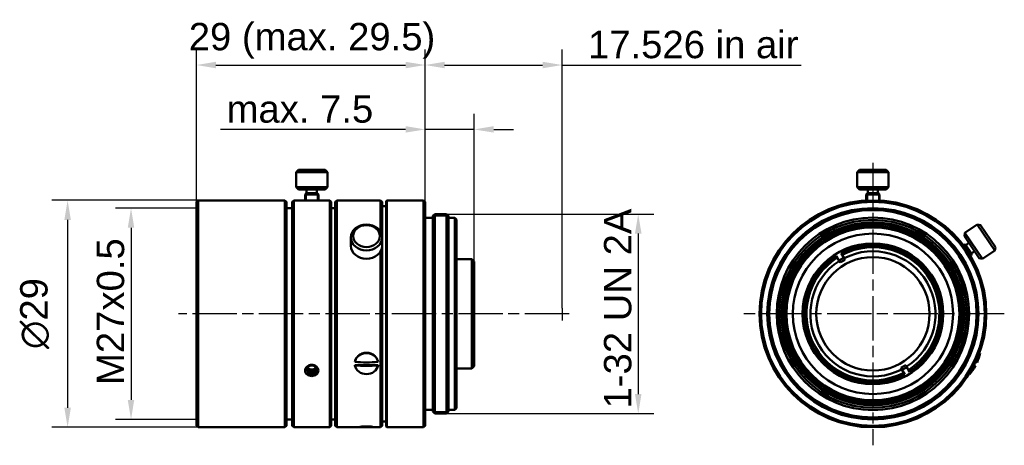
# Model space of a CAD drawing. Header units: millimetres. Extents: x 17 to 143, y 60 to 115.
import ezdxf

# ---------------------------------------------------------------- set-up
doc = ezdxf.new("R2010")
doc.units = ezdxf.units.MM
doc.linetypes.add('CHAIN', pattern=[0.3543, 0.2362, -0.0295, 0.0591, -0.0295])
for name, color, linetype, lineweight in [('Bemaßungen(DIN)', 179, 'Continuous', 25), ('Mittellinie(DIN)', 179, 'CHAIN', 25), ('Mittelpunktmarkierung(DIN)', 179, 'Continuous', 25), ('Sichtbare Kanten(DIN)', 179, 'Continuous', 50), ('Skizziergeometrie(DIN)', 179, 'Continuous', 50)]:
    doc.layers.add(name, color=color, linetype=linetype, lineweight=lineweight)
doc.styles.add('STANDARD-BSI~0', font='arial.ttf')
doc.dimstyles.new('Katalogzeichnungen', dxfattribs={"dimtxt": 3.5, "dimasz": 2.5, "dimexe": 2, "dimexo": 0, "dimgap": 0.8, "dimtad": 1, "dimrnd": 1e-08, "dimdsep": 46, "dimtxsty": 'STANDARD-BSI~0', "dimcen": 0.09, "dimdle": 10, "dimclrd": 250, "dimclre": 250, "dimclrt": 250, "dimazin": 2, "dimtfac": 1, "dimtmove": 0, "dimatfit": 3, "dimfxl": 1, "dimtolj": 1, "dimtzin": 0, "dimlwd": 25, "dimlwe": 25, "dimarcsym": 0})

# ---------------------------------------------------------------- blocks, each defined once
blk = doc.blocks.new('*D10')
at = {"layer": 'Bemaßungen(DIN)', "color": 250, "linetype": 'Continuous', "lineweight": 25}
for p, q in [((39.84, 90.76), (29.48, 90.76)), ((31.48, 88.26), (31.48, 66.26)), ((39.84, 63.76), (29.48, 63.76))]:
    blk.add_line(p, q, dxfattribs=at)
at = {"layer": 'Bemaßungen(DIN)', "color": 250, "linetype": 'Continuous'}
for points in [[(31.06, 88.26), (31.89, 88.26), (31.48, 90.76)], [(31.06, 66.26), (31.89, 66.26), (31.48, 63.76)]]:
    blk.add_solid(points, dxfattribs=at)
at = {"layer": 'Defpoints', "color": 0, "linetype": 'Continuous'}
for p in [(39.84, 90.76), (31.48, 63.76), (39.84, 63.76)]:
    blk.add_point(p, dxfattribs=at)
at = {"layer": 'Bemaßungen(DIN)', "color": 250, "linetype": 'Continuous', "lineweight": 25, "insert": (27.1, 68.16), "char_height": 3.5, "attachment_point": 1, "rotation": 90, "style": 'STANDARD-BSI~0'}
blk.add_mtext('\\A1;\\fArial|b0|i0;\\H3.5000;M27x0.5', dxfattribs=at)
blk = doc.blocks.new('*D11')
at = {"layer": 'Bemaßungen(DIN)', "color": 250, "linetype": 'Continuous', "lineweight": 25}
for p, q in [((40.04, 91.76), (21.37, 91.76)), ((23.37, 89.26), (23.37, 65.26)), ((40.04, 62.76), (21.37, 62.76))]:
    blk.add_line(p, q, dxfattribs=at)
at = {"layer": 'Bemaßungen(DIN)', "color": 250, "linetype": 'Continuous'}
for points in [[(22.95, 89.26), (23.79, 89.26), (23.37, 91.76)], [(22.95, 65.26), (23.79, 65.26), (23.37, 62.76)]]:
    blk.add_solid(points, dxfattribs=at)
at = {"layer": 'Defpoints', "color": 0, "linetype": 'Continuous'}
for p in [(40.04, 91.76), (23.37, 62.76), (40.04, 62.76)]:
    blk.add_point(p, dxfattribs=at)
at = {"layer": 'Bemaßungen(DIN)', "color": 250, "linetype": 'Continuous', "lineweight": 25, "insert": (17.3, 72.76), "char_height": 3.5, "attachment_point": 1, "rotation": 90, "style": 'STANDARD-BSI~0'}
blk.add_mtext('\\A1;{\\fAIGDT|b0|i0;\\H3.5000;\\ln}\\fArial|b0|i0;\\H3.5000;29', dxfattribs=at)
blk = doc.blocks.new('*D12')
at = {"layer": 'Bemaßungen(DIN)', "color": 250, "linetype": 'Continuous', "lineweight": 25}
for p, q in [((39.84, 91.56), (39.84, 111.05)), ((69.08, 91.56), (69.08, 111.05)), ((42.34, 109.05), (66.58, 109.05))]:
    blk.add_line(p, q, dxfattribs=at)
at = {"layer": 'Bemaßungen(DIN)', "color": 250, "linetype": 'Continuous'}
for points in [[(42.34, 109.46), (42.34, 108.63), (39.84, 109.05)], [(66.58, 109.46), (66.58, 108.63), (69.08, 109.05)]]:
    blk.add_solid(points, dxfattribs=at)
at = {"layer": 'Defpoints', "color": 0, "linetype": 'Continuous'}
for p in [(69.08, 109.05), (39.84, 91.56), (69.08, 91.56)]:
    blk.add_point(p, dxfattribs=at)
at = {"layer": 'Bemaßungen(DIN)', "color": 250, "linetype": 'Continuous', "lineweight": 25, "insert": (38.86, 114.43), "char_height": 3.5, "attachment_point": 1, "style": 'STANDARD-BSI~0'}
blk.add_mtext('\\A1;\\fArial|b0|i0;\\H3.5000;29 (max. 29.5)', dxfattribs=at)
blk = doc.blocks.new('*D13')
at = {"layer": 'Bemaßungen(DIN)', "color": 250, "linetype": 'Continuous', "lineweight": 25}
for p, q in [((69.08, 91.56), (69.08, 111.05)), ((86.61, 77.96), (86.61, 111.05)), ((71.58, 109.05), (84.11, 109.05)), ((86.61, 109.05), (117.16, 109.05))]:
    blk.add_line(p, q, dxfattribs=at)
at = {"layer": 'Bemaßungen(DIN)', "color": 250, "linetype": 'Continuous'}
for points in [[(71.58, 109.46), (71.58, 108.63), (69.08, 109.05)], [(84.11, 109.46), (84.11, 108.63), (86.61, 109.05)]]:
    blk.add_solid(points, dxfattribs=at)
at = {"layer": 'Defpoints', "color": 0, "linetype": 'Continuous'}
for p in [(69.08, 109.05), (69.08, 91.56), (86.61, 77.96)]:
    blk.add_point(p, dxfattribs=at)
at = {"layer": 'Bemaßungen(DIN)', "color": 250, "linetype": 'Continuous', "lineweight": 25, "insert": (89.91, 113.42), "char_height": 3.5, "attachment_point": 1, "style": 'STANDARD-BSI~0'}
blk.add_mtext('\\A1;\\fArial|b0|i0;\\H3.5000;17.526 in air', dxfattribs=at)
blk = doc.blocks.new('*D14')
at = {"layer": 'Bemaßungen(DIN)', "color": 250, "linetype": 'Continuous', "lineweight": 25}
for p, q in [((69.08, 91.56), (69.08, 102.82)), ((75.36, 83.96), (75.36, 102.82)), ((66.58, 100.82), (42.9, 100.82)), ((75.36, 100.82), (69.08, 100.82)), ((77.86, 100.82), (80.36, 100.82))]:
    blk.add_line(p, q, dxfattribs=at)
at = {"layer": 'Bemaßungen(DIN)', "color": 250, "linetype": 'Continuous'}
for points in [[(66.58, 101.24), (66.58, 100.41), (69.08, 100.82)], [(77.86, 101.24), (77.86, 100.41), (75.36, 100.82)]]:
    blk.add_solid(points, dxfattribs=at)
at = {"layer": 'Defpoints', "color": 0, "linetype": 'Continuous'}
for p in [(75.36, 100.82), (69.08, 91.56), (75.36, 83.96)]:
    blk.add_point(p, dxfattribs=at)
at = {"layer": 'Bemaßungen(DIN)', "color": 250, "linetype": 'Continuous', "lineweight": 25, "insert": (43.7, 105.18), "char_height": 3.5, "attachment_point": 1, "style": 'STANDARD-BSI~0'}
blk.add_mtext('\\A1;\\fArial|b0|i0;\\H3.5000;max. 7.5', dxfattribs=at)
blk = doc.blocks.new('*D15')
at = {"layer": 'Bemaßungen(DIN)', "color": 250, "linetype": 'Continuous', "lineweight": 25}
for p, q in [((71.83, 90.01), (98.33, 90.01)), ((96.33, 87.51), (96.33, 67.01)), ((71.83, 64.51), (98.33, 64.51))]:
    blk.add_line(p, q, dxfattribs=at)
at = {"layer": 'Bemaßungen(DIN)', "color": 250, "linetype": 'Continuous'}
for points in [[(95.91, 87.51), (96.75, 87.51), (96.33, 90.01)], [(95.91, 67.01), (96.75, 67.01), (96.33, 64.51)]]:
    blk.add_solid(points, dxfattribs=at)
at = {"layer": 'Defpoints', "color": 0, "linetype": 'Continuous'}
for p in [(71.83, 90.01), (71.83, 64.51), (96.33, 64.51)]:
    blk.add_point(p, dxfattribs=at)
at = {"layer": 'Bemaßungen(DIN)', "color": 250, "linetype": 'Continuous', "lineweight": 25, "insert": (91.95, 63.8), "char_height": 3.5, "attachment_point": 1, "rotation": 90, "style": 'STANDARD-BSI~0'}
blk.add_mtext('\\A1; \\fArial|b0|i0;\\H3.5000;1-32 UN 2A', dxfattribs=at)

msp = doc.modelspace()

# ---------------------------------------------------------------- linework, layer by layer
at = {"layer": 'Mittellinie(DIN)', "linetype": 'CHAIN', "ltscale": 23.990969}
msp.add_line((87.5, 77.2576), (37.5434, 77.2576), dxfattribs=at)
at = {"layer": 'Mittelpunktmarkierung(DIN)', "linetype": 'CHAIN', "ltscale": 23.990969}
for p, q in [((126.3361, 96.5318), (126.3361, 60.4576)), ((143.1361, 77.2576), (109.5361, 77.2576))]:
    msp.add_line(p, q, dxfattribs=at)
at = {"layer": 'Sichtbare Kanten(DIN)'}
for p, q in [((52.8834, 95.6576), (52.5834, 95.3576)), ((52.5834, 93.4576), (52.5834, 95.3576)), ((56.5834, 95.3576), (52.5834, 95.3576)), ((52.8834, 95.6576), (56.2834, 95.6576)), ((56.2834, 95.6576), (56.5834, 95.3576)), ((56.5834, 93.4576), (56.5834, 95.3576)), ((124.6361, 95.6576), (124.3361, 95.3576)), ((124.3361, 93.4576), (124.3361, 95.3576)), ((128.3361, 95.3576), (124.3361, 95.3576)), ((124.6361, 95.6576), (128.0361, 95.6576)), ((128.0361, 95.6576), (128.3361, 95.3576)), ((128.3361, 93.4576), (128.3361, 95.3576)), ((56.5834, 93.4576), (52.5834, 93.4576)), ((52.8834, 93.1576), (52.5834, 93.4576)), ((56.2834, 93.1576), (56.5834, 93.4576)), ((128.3361, 93.4576), (124.3361, 93.4576)), ((124.6361, 93.1576), (124.3361, 93.4576)), ((128.0361, 93.1576), (128.3361, 93.4576)), ((52.8834, 93.1576), (56.2834, 93.1576)), ((53.9334, 92.6576), (53.9334, 93.1576)), ((53.9334, 92.6576), (55.2334, 92.6576)), ((55.2334, 92.6576), (55.2334, 93.1576)), ((124.6361, 93.1576), (128.0361, 93.1576)), ((125.6861, 92.6576), (125.6861, 93.1576)), ((125.6861, 92.6576), (126.9861, 92.6576)), ((126.9861, 92.6576), (126.9861, 93.1576)), ((39.8434, 91.5576), (40.0434, 91.7576)), ((39.8434, 62.9576), (39.8434, 91.5576)), ((40.0434, 62.7576), (40.0434, 91.7576)), ((51.1434, 91.7576), (40.0434, 91.7576)), ((51.1434, 62.7576), (51.1434, 91.7576)), ((51.3434, 91.5576), (51.1434, 91.7576)), ((51.3434, 62.9576), (51.3434, 91.5576)), ((51.3434, 90.7576), (52.0834, 90.7576)), ((52.0834, 91.5576), (52.2834, 91.7576)), ((52.0834, 91.5576), (52.0834, 62.9576)), ((52.2834, 91.7576), (52.2834, 62.7576)), ((52.2834, 91.7576), (53.7334, 91.7576)), ((53.8389, 91.7521), (53.7334, 91.8576)), ((55.3279, 91.7521), (55.4334, 91.8576)), ((55.4334, 91.7576), (56.8834, 91.7576)), ((56.8834, 91.7576), (56.8834, 62.7576)), ((57.0834, 91.5576), (56.8834, 91.7576)), ((57.0834, 91.5576), (57.0834, 62.9576)), ((57.0834, 90.7576), (57.5834, 90.7576)), ((57.5834, 91.5576), (57.7834, 91.7576)), ((57.5834, 91.5576), (57.5834, 62.9576)), ((57.7834, 91.7576), (57.7834, 62.7576)), ((57.7834, 91.7576), (63.3834, 91.7576)), ((63.3834, 91.7576), (63.3834, 87.7383)), ((63.5834, 91.5576), (63.3834, 91.7576)), ((63.5834, 91.5576), (63.5834, 87.0155)), ((63.5834, 91.0076), (64.0834, 91.0076)), ((64.0834, 91.6576), (64.1834, 91.7576)), ((64.0834, 91.6576), (64.0834, 62.8576)), ((64.1834, 91.7576), (64.1834, 62.7576)), ((64.1834, 91.7576), (68.8834, 91.7576)), ((68.8834, 91.7576), (68.8834, 62.7576)), ((69.0834, 91.5576), (68.8834, 91.7576)), ((69.0834, 91.5576), (69.0834, 62.9576)), ((125.6046, 91.7392), (125.4861, 91.8576)), ((127.0677, 91.7392), (127.1861, 91.8576)), ((69.0834, 89.5076), (70.0834, 89.5076)), ((70.0834, 89.7576), (70.3334, 90.0076)), ((70.0834, 89.7576), (70.0834, 64.7576)), ((70.3334, 90.0076), (70.3334, 64.5076)), ((71.8334, 90.0076), (71.8334, 64.5076)), ((72.0834, 89.7576), (71.8334, 90.0076)), ((72.0834, 89.7576), (72.0834, 64.7576)), ((72.0834, 89.5076), (72.8834, 89.5076)), ((72.8834, 89.5076), (72.8834, 65.0076)), ((73.0834, 89.3076), (72.8834, 89.5076)), ((73.0834, 89.3076), (73.0834, 65.2076)), ((138.1093, 87.6111), (139.6845, 88.6736)), ((141.9212, 85.3575), (139.6845, 88.6736)), ((140.1009, 88.5927), (139.6845, 88.6736)), ((140.1009, 88.5927), (142.0022, 85.7739)), ((59.5834, 85.9531), (59.5834, 87.0155)), ((63.5834, 85.9531), (63.5834, 87.0155)), ((138.0283, 87.1947), (138.1093, 87.6111)), ((138.0283, 87.1947), (139.9296, 84.3759)), ((140.3461, 84.295), (138.1093, 87.6111)), ((63.5834, 85.9531), (63.5834, 62.9576)), ((138.201, 86.0446), (138.6155, 86.3242)), ((138.201, 86.0446), (138.9279, 84.9668)), ((142.0022, 85.7739), (141.9212, 85.3575)), ((63.3834, 85.2303), (63.3834, 62.7576)), ((121.7866, 84.4376), (121.6615, 84.6543)), ((122.0369, 84.0042), (121.7866, 84.4376)), ((122.2677, 85.0043), (122.3928, 84.7876)), ((122.3928, 84.7876), (122.6431, 84.3542)), ((122.6431, 84.3542), (122.7541, 84.1618)), ((138.9279, 84.9668), (139.3424, 85.2464)), ((139.9296, 84.3759), (140.3461, 84.295)), ((140.3461, 84.295), (141.9212, 85.3575)), ((73.0834, 84.2576), (75.0554, 84.2576)), ((75.0554, 84.2576), (75.0554, 70.2576)), ((75.3554, 83.9576), (75.0554, 84.2576)), ((75.3554, 83.9576), (75.3554, 70.5576)), ((122.1479, 83.8118), (122.0369, 84.0042)), ((140.0347, 72.2453), (139.4868, 71.1218)), ((139.9563, 72.2835), (140.0347, 72.2453)), ((60.1044, 71.1269), (60.1044, 71.1218)), ((60.1044, 70.6775), (63.0624, 70.6775)), ((60.1044, 70.6724), (60.1044, 70.6775)), ((63.0624, 71.1218), (63.0624, 71.1269)), ((63.0624, 70.6775), (63.0624, 70.6724)), ((75.3554, 70.5576), (75.0554, 70.2576)), ((130.5243, 70.7034), (130.6354, 70.511)), ((130.6354, 70.511), (130.8856, 70.0776)), ((139.2676, 70.6724), (138.7196, 69.5489)), ((139.2676, 70.6724), (139.2571, 70.6775)), ((139.2676, 70.6724), (139.4341, 70.5911)), ((139.4763, 71.1269), (139.4868, 71.1218)), ((139.6533, 71.0405), (139.4868, 71.1218)), ((73.0834, 70.2576), (75.0554, 70.2576)), ((130.0292, 70.161), (129.9181, 70.3534)), ((130.2794, 69.7276), (130.0292, 70.161)), ((130.4045, 69.511), (130.2794, 69.7276)), ((130.8856, 70.0776), (131.0107, 69.861)), ((138.6412, 69.5871), (138.7196, 69.5489)), ((69.0834, 65.0076), (70.0834, 65.0076)), ((70.0834, 64.7576), (70.3334, 64.5076)), ((72.0834, 64.7576), (71.8334, 64.5076)), ((72.0834, 65.0076), (72.8834, 65.0076)), ((73.0834, 65.2076), (72.8834, 65.0076)), ((39.8434, 62.9576), (40.0434, 62.7576)), ((51.3434, 62.9576), (51.1434, 62.7576)), ((51.3434, 63.7576), (52.0834, 63.7576)), ((52.0834, 62.9576), (52.2834, 62.7576)), ((57.0834, 62.9576), (56.8834, 62.7576)), ((57.0834, 63.7576), (57.5834, 63.7576)), ((57.5834, 62.9576), (57.7834, 62.7576)), ((63.5834, 62.9576), (63.3834, 62.7576)), ((63.5834, 63.5076), (64.0834, 63.5076)), ((69.0834, 62.9576), (68.8834, 62.7576)), ((51.1434, 62.7576), (40.0434, 62.7576)), ((52.2834, 62.7576), (56.8834, 62.7576)), ((57.7834, 62.7576), (63.3834, 62.7576)), ((64.0834, 62.8576), (64.1834, 62.7576)), ((64.1834, 62.7576), (68.8834, 62.7576))]:
    msp.add_line(p, q, dxfattribs=at)
for radius in [14.5, 14.3, 13.5, 13.25, 12.3, 12, 11.7, 11.5, 11.25, 11.05, 10.25, 9, 7.25]:
    msp.add_circle((126.3361, 77.2576), radius, dxfattribs=at)
for centre, radius, start, end in [((126.3361, 77.2576), 8.75, 302.292443, 117.707557), ((126.3361, 77.2576), 8.5, 302.359905, 117.640095), ((126.3361, 77.2576), 8.75, 122.292443, 297.707557), ((126.3361, 77.2576), 8.5, 122.359905, 297.640095), ((126.3361, 77.2576), 8.076, 117.516113, 122.483887), ((126.3361, 77.2576), 8, 302.507491, 117.492509), ((126.3361, 77.2576), 8, 122.507491, 297.492509), ((126.3361, 77.2576), 7.7781, 117.420917, 122.579083), ((134.1556, 73.4438), 6, 336.388015, 348.477512), ((126.3361, 77.2576), 7.7781, 297.420917, 302.579083), ((134.1556, 73.4438), 6, 319.522488, 331.611985), ((126.3361, 77.2576), 8.076, 297.516113, 302.483887)]:
    msp.add_arc(centre, radius, start, end, dxfattribs=at)
for centre, major_axis, ratio in [((61.5834, 87.0155), (-2, 0), 0.82903757), ((61.5834, 87.1833), (-1.7, 0), 0.82903757), ((54.5834, 70.1076), (-0.65, 0), 0.8660254)]:
    msp.add_ellipse(centre, major_axis=major_axis, ratio=ratio, dxfattribs=at)
for centre, major_axis, ratio, start_param, end_param in [((61.5834, 85.9531), (-2, 0), 0.82903757, 0, 3.14159265), ((61.5834, 70.8971), (-1.5, 0), 0.89879405, 3.30904073, 6.11573723), ((61.5834, 73.6685), (5.9948, 0), 0.43837115, 4.46309732, 4.96168064), ((61.5834, 73.2191), (-5.9948, 0), 0.43837115, 1.32150466, 1.82008799), ((61.5834, 70.8971), (1.5, 0), 0.89879405, 3.30904073, 6.11573723), ((54.5834, 70.3076), (0.65, 0), 0.8660254, 3.32018678, 6.10459118), ((54.5834, 70.5076), (0.65, 0), 0.8660254, 3.50481959, 5.91995837), ((54.5834, 70.7076), (-0.65, 0), 0.8660254, 0.5620698, 2.57952285)]:
    msp.add_ellipse(centre, major_axis=major_axis, ratio=ratio, start_param=start_param, end_param=end_param, dxfattribs=at)
for points, knots in [([(55.4334, 91.7576), (55.4334, 91.7576), (55.4113, 91.7563), (55.3223, 91.7518), (55.2555, 91.7486), (55.1034, 91.7427), (55.0081, 91.7396), (54.8006, 91.7352), (54.6883, 91.734), (54.4784, 91.734), (54.3662, 91.7352), (54.1587, 91.7396), (54.0634, 91.7427), (53.9112, 91.7486), (53.8444, 91.7518), (53.7555, 91.7563), (53.7334, 91.7576), (53.7334, 91.7576)], [0.126330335, 0.126330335, 0.126330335, 0.126330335, 0.158014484, 0.158014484, 0.189698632, 0.189698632, 0.221179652, 0.221179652, 0.252660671, 0.252660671, 0.28414169, 0.28414169, 0.315622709, 0.315622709, 0.347306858, 0.347306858, 0.378991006, 0.378991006, 0.378991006, 0.378991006]), ([(60.1044, 71.1269), (60.1229, 71.2264), (60.1543, 71.3265), (60.2742, 71.5916), (60.3896, 71.7477), (60.6558, 71.9955), (60.8244, 72.1038), (61.1939, 72.2479), (61.3949, 72.2835), (61.7719, 72.2835), (61.9728, 72.2479), (62.3424, 72.1038), (62.5109, 71.9955), (62.7771, 71.7477), (62.8926, 71.5916), (63.0125, 71.3265), (63.0438, 71.2264), (63.0624, 71.1269)], [0.250709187, 0.250709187, 0.250709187, 0.250709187, 0.282732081, 0.282732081, 0.339278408, 0.339278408, 0.395824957, 0.395824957, 0.452371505, 0.452371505, 0.508918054, 0.508918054, 0.565464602, 0.565464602, 0.62201093, 0.62201093, 0.654033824, 0.654033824, 0.654033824, 0.654033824]), ([(55.4334, 70.0076), (55.4334, 69.9162), (55.4113, 69.8196), (55.3223, 69.644), (55.2555, 69.565), (55.1034, 69.442), (55.0081, 69.3896), (54.8006, 69.3205), (54.6883, 69.3037), (54.4784, 69.3037), (54.3662, 69.3205), (54.1587, 69.3896), (54.0634, 69.442), (53.9112, 69.565), (53.8444, 69.644), (53.7555, 69.8196), (53.7334, 69.9162), (53.7334, 70.0991), (53.7555, 70.1969), (53.8444, 70.3771), (53.9112, 70.4593), (54.0634, 70.5882), (54.1587, 70.6437), (54.3662, 70.7172), (54.4784, 70.7351), (54.5834, 70.7351), (54.6883, 70.7351), (54.8006, 70.7172), (55.0081, 70.6437), (55.1034, 70.5882), (55.2555, 70.4593), (55.3223, 70.3771), (55.4113, 70.1969), (55.4334, 70.0991), (55.4334, 70.0076)], [0.126330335, 0.126330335, 0.126330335, 0.126330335, 0.158014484, 0.158014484, 0.189698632, 0.189698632, 0.221179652, 0.221179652, 0.252660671, 0.252660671, 0.28414169, 0.28414169, 0.315622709, 0.315622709, 0.347306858, 0.347306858, 0.378991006, 0.378991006, 0.410675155, 0.410675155, 0.442359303, 0.442359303, 0.473840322, 0.473840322, 0.505321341, 0.505321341, 0.505321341, 0.536802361, 0.536802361, 0.56828338, 0.56828338, 0.599967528, 0.599967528, 0.631651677, 0.631651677, 0.631651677, 0.631651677]), ([(62.4334, 62.7929), (62.4334, 62.7856), (62.4113, 62.779), (62.3223, 62.7692), (62.2555, 62.7659), (62.1034, 62.7617), (62.0081, 62.7604), (61.8006, 62.759), (61.6883, 62.7588), (61.4784, 62.7588), (61.3662, 62.759), (61.1587, 62.7604), (61.0634, 62.7617), (60.9112, 62.7659), (60.8444, 62.7692), (60.7555, 62.779), (60.7334, 62.7856), (60.7334, 62.8003), (60.7555, 62.8094), (60.8444, 62.8283), (60.9112, 62.8379), (61.0634, 62.854), (61.1587, 62.8614), (61.3662, 62.8715), (61.4784, 62.8741), (61.5834, 62.8741), (61.6883, 62.8741), (61.8006, 62.8715), (62.0081, 62.8614), (62.1034, 62.854), (62.2555, 62.8379), (62.3223, 62.8283), (62.4113, 62.8094), (62.4334, 62.8003), (62.4334, 62.7929)], [0.126330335, 0.126330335, 0.126330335, 0.126330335, 0.158014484, 0.158014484, 0.189698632, 0.189698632, 0.221179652, 0.221179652, 0.252660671, 0.252660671, 0.28414169, 0.28414169, 0.315622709, 0.315622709, 0.347306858, 0.347306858, 0.378991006, 0.378991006, 0.410675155, 0.410675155, 0.442359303, 0.442359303, 0.473840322, 0.473840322, 0.505321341, 0.505321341, 0.505321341, 0.536802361, 0.536802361, 0.56828338, 0.56828338, 0.599967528, 0.599967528, 0.631651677, 0.631651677, 0.631651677, 0.631651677])]:
    msp.add_open_spline(points, degree=3, knots=knots, dxfattribs=at)
at = {"layer": 'Skizziergeometrie(DIN)'}
for p, q in [((53.8834, 92.6576), (53.7334, 92.5076)), ((53.7334, 92.5076), (53.7334, 91.7576)), ((53.7334, 92.5076), (55.4334, 92.5076)), ((53.9334, 92.6576), (53.8834, 92.6576)), ((55.2334, 92.6576), (55.2834, 92.6576)), ((55.2834, 92.6576), (55.4334, 92.5076)), ((55.4334, 92.5076), (55.4334, 91.7576)), ((125.6361, 92.6576), (125.4861, 92.5076)), ((125.4861, 92.2576), (125.4861, 92.5076)), ((127.1861, 92.5076), (125.4861, 92.5076)), ((125.4861, 92.2576), (125.4861, 91.7327)), ((125.6361, 92.6576), (125.6861, 92.6576)), ((126.9861, 92.6576), (127.0361, 92.6576)), ((127.0361, 92.6576), (127.1861, 92.5076)), ((127.1861, 92.5076), (127.1861, 92.2576)), ((127.1861, 92.2576), (127.1861, 91.7327)), ((71.8334, 90.0076), (70.3334, 90.0076)), ((71.8334, 90.0076), (72.0834, 89.7576)), ((137.8612, 86.0567), (137.9648, 86.1265)), ((138.173, 86.086), (137.9648, 86.1265)), ((137.9648, 86.1265), (138.9154, 84.7172)), ((138.201, 86.0446), (138.173, 86.086)), ((138.8118, 84.6473), (138.9154, 84.7172)), ((138.9559, 84.9254), (138.9154, 84.7172)), ((138.9279, 84.9668), (138.9559, 84.9254)), ((70.3334, 64.5076), (71.8334, 64.5076))]:
    msp.add_line(p, q, dxfattribs=at)
at = {"layer": 'Skizziergeometrie(DIN)', "lineweight": 25}
for p, q in [((53.8834, 92.6576), (53.8834, 91.75)), ((55.2834, 92.6576), (55.2834, 91.75)), ((125.6361, 92.6576), (125.6361, 91.7407)), ((127.0361, 92.6576), (127.0361, 91.7407)), ((70.0834, 89.7576), (72.0834, 89.7576)), ((138.173, 86.086), (137.9517, 85.9368)), ((138.9559, 84.9254), (138.7346, 84.7761)), ((86.6094, 77.9647), (86.6094, 76.4238)), ((70.0834, 64.7576), (72.0834, 64.7576))]:
    msp.add_line(p, q, dxfattribs=at)

# ---------------------------------------------------------------- dimensions: what is measured, and where the dimension line sits
at = {"layer": 'Bemaßungen(DIN)', "color": 250, "linetype": 'Continuous', "lineweight": 25}
for base, p1, p2, angle, text, override, picture, middle in [((69.0834, 109.0451), (39.8434, 91.5576), (69.0834, 91.5576), 180, '\\fArial|b0|i0;\\H3.5000;<> (max. 29.5)', {"dimgap": 0.8, "dimdec": 2, "dimlfac": 0.991792, "dimtol": 0, "dimlim": 0, "dimtp": 0, "dimtm": 0, "dimtdec": 2, "dimtofl": 0, "dimatfit": 1}, '*D12', (54.4634, 109.0451)), ((69.0834, 109.0451), (86.6094, 77.9647), (69.0834, 91.5576), 180, '\\fArial|b0|i0;\\H3.5000;<> in air', {"dimgap": 0.8, "dimdec": 3, "dimtol": 0, "dimlim": 0, "dimtp": 0, "dimtm": 0, "dimtdec": 2, "dimtofl": 0, "dimatfit": 2}, '*D13', (103.1323, 109.0451)), ((23.371, 62.7576), (40.0434, 91.7576), (40.0434, 62.7576), 90, '{\\fAIGDT|b0|i0;\\H3.5000;\\ln}\\fArial|b0|i0;\\H3.5000;<>', {"dimgap": 0.8, "dimdec": 2, "dimtol": 0, "dimlim": 0, "dimtp": 0, "dimtm": 0, "dimtdec": 2, "dimtofl": 0, "dimatfit": 1}, '*D11', (23.371, 77.2576)), ((31.4776, 63.7576), (39.8434, 90.7576), (39.8434, 63.7576), 90, '\\fArial|b0|i0;\\H3.5000;M<>x0.5', {"dimgap": 0.8, "dimdec": 2, "dimtol": 0, "dimlim": 0, "dimtp": 0, "dimtm": 0, "dimtdec": 2, "dimtofl": 0, "dimatfit": 1}, '*D10', (31.4776, 77.2576)), ((96.3298, 64.5076), (71.8334, 90.0076), (71.8334, 64.5076), 90, ' \\fArial|b0|i0;\\H3.5000;1-32 UN 2A', {"dimgap": 0.8, "dimdec": 2, "dimtol": 0, "dimlim": 0, "dimtp": 0, "dimtm": 0, "dimtdec": 2, "dimtofl": 0, "dimatfit": 1}, '*D15', (96.3298, 77.2576))]:
    dim = msp.add_linear_dim(base=base, p1=p1, p2=p2, angle=angle, text=text, dimstyle='Katalogzeichnungen', override=override, dxfattribs=at)
    dim.commit()
    dim.dimension.update_dxf_attribs({"geometry": picture, "text_midpoint": middle, "dimtype": 160})
dim = msp.add_linear_dim(base=(75.3554, 100.8227), p1=(69.0834, 91.5576), p2=(75.3554, 83.9576), text='\\fArial|b0|i0;\\H3.5000;max. <>', dimstyle='Katalogzeichnungen', override={"dimgap": 0.8, "dimdec": 2, "dimlfac": 1.195791, "dimtol": 0, "dimlim": 0, "dimtp": 0, "dimtm": 0, "dimtdec": 2, "dimtofl": 1, "dimatfit": 1}, dxfattribs=at)
dim.commit()
dim.dimension.update_dxf_attribs({"geometry": '*D14', "text_midpoint": (52.8204, 100.8227), "dimtype": 160})

doc.saveas('drawing.dxf')
